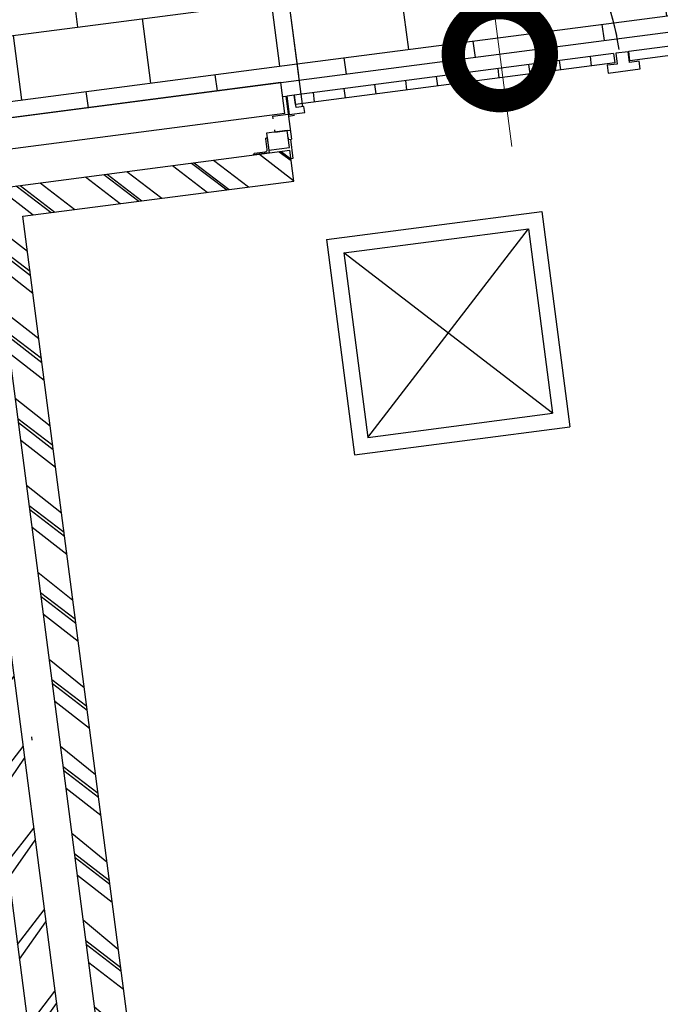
# Model space of a CAD drawing. Extents: x 117893332 to 118394757, y 454959407 to 455669244.
# Tile 55 of 256: x 118275202 to 118277265, y 455190977 to 455194151. Entities that reach past the tile are written whole.
import ezdxf

# ---------------------------------------------------------------- set-up
doc = ezdxf.new("R2010")
doc.units = 0
doc.header["$LTSCALE"] = 200
doc.layers.get('0').update_dxf_attribs({"linetype": 'CONTINUOUS'})
doc.layers.add('ZU_N_-_DX1AMA--_maatvoering_LIN__18_^200', color=7, linetype='CONTINUOUS', lineweight=18)
for name, color, linetype in [('ZU_N_A_HV01----_arcering verharding gv asfalt~v_-----', 253, 'CONTINUOUS'), ('ZU_N_A_HV02----_arcering verharding ov betonstraatsteen-halfsteensverband~v_-----', 253, 'CONTINUOUS'), ('ZU_N_A_HV02----_arcering verharding ov betontegels-halfsteensverband~v_-----', 253, 'CONTINUOUS'), ('ZU_N_A_HV02----molgoot ov betonstraatsteen~v_-----', 253, 'CONTINUOUS'), ('ZU_N_D_EB00----ONDERDEEL~-_-----', 2, 'CONTINUOUS'), ('ZU_N_D_EB00--F-METSELWERK~-_-----', 7, 'CONTINUOUS')]:
    doc.layers.add(name, color=color, linetype=linetype)
doc.styles.add('TAUW-ISOCP', font='tcb_isocp.shx')
doc.dimstyles.new('tzu18-dot_^200', dxfattribs={"dimscale": 200, "dimtxt": 1.8, "dimasz": 3, "dimexe": 2, "dimexo": 0, "dimgap": 0.5, "dimtad": 1, "dimdec": 0, "dimzin": 0, "dimdsep": 46, "dimtxsty": 'TAUW-ISOCP', "dimblk": 'DOTSMALL', "dimcen": 2, "dimdle": 1.5, "dimclre": 8, "dimadec": 0, "dimazin": 0, "dimtp": 1, "dimtm": 1, "dimtfac": 1, "dimtix": 1, "dimtmove": 1, "dimatfit": 3, "dimldrblk": 'DOTSMALL', "dimfxl": 1, "dimtvp": 0.5, "dimtolj": 1, "dimtzin": 0, "dimlwd": -1, "dimlwe": 5, "dimarcsym": 0})
pattern_1 = [(187.416313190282, (118248804.6750337, 455213277.5848131), (27.04828208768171, -207.796999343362), []), (277.416313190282, (118248804.6750337, 455213277.5848131), (415.593998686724, 54.09656417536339), [209.55, -209.55]), (277.416313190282, (118248596.8780344, 455213250.536531), (415.593998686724, 54.09656417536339), [-209.55, 209.55])]

# ---------------------------------------------------------------- blocks, each defined once
blk = doc.blocks.new('A$C06DD79C7')
at = {"layer": 'ZU_N_D_EB00--F-METSELWERK~-_-----'}
h = blk.add_hatch(dxfattribs=at)
h.set_pattern_fill('T,_O', color=256, scale=60, angle=89.99999999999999)
h.set_pattern_definition([(135, (12374.99999999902, -15691.07942050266), (-132.5825214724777, -132.5825214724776), [])])
h.paths.add_polyline_path([(8319.999999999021, -18502.15884100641), (8319.999999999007, -17849.99999999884), (16639.99999999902, -17849.99999999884), (16639.99999999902, -17749.99999999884), (8319.999999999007, -17749.99999999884), (8319.999999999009, -12879.9999999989), (8109.999999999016, -12879.9999999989), (8109.999999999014, -18502.15884100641)])
h = blk.add_hatch(dxfattribs=at)
h.set_pattern_fill('10300013,O', color=256, scale=100000, angle=269.9999999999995)
h.set_pattern_definition([(44.9999999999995, (12759.72175998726, -19839.99999999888), (-141.4213562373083, 141.4213562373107), []), (44.9999999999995, (12759.72175998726, -19769.28999999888), (-141.4213562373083, 141.4213562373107), [])])
h.paths.add_polyline_path([(11149.99999999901, -20599.99999999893), (11149.99999999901, -18069.99999999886), (14149.99999999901, -18069.99999999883), (14149.99999999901, -21339.99999999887), (17709.99999999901, -21339.9999999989), (17709.99999999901, -21709.99999999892), (17919.99999999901, -21709.9999999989), (17919.99999999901, -20829.9999999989), (17819.99999999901, -20829.9999999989), (17819.99999999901, -21129.9999999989), (14359.99999999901, -21129.99999999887), (14359.99999999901, -18069.99999999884), (17819.99999999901, -18069.99999999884), (17819.99999999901, -18949.9999999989), (17919.99999999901, -18949.9999999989), (17919.99999999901, -17969.99999999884), (8319.999999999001, -17969.99999999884), (8319.999999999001, -18069.99999999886), (10939.99999999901, -18069.99999999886), (10939.99999999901, -20389.99999999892), (7599.443519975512, -20389.99999999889), (7599.443519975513, -20599.9999999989)])
for p, q in [((16639.99999999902, -17749.99999999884), (8319.999999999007, -17749.99999999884)), ((18139.99999999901, -18949.9999999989), (18139.99999999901, -17749.99999999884)), ((16639.99999999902, -17849.99999999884), (8319.999999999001, -17849.99999999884)), ((18039.99999999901, -18949.9999999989), (18039.99999999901, -17849.99999999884)), ((16152.09197311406, -17880.98076211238), (16142.09197311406, -17880.98076211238)), ((8319.999999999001, -17969.99999999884), (17919.99999999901, -17969.99999999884)), ((17919.99999999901, -17969.99999999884), (17919.99999999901, -18949.9999999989)), ((14359.99999999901, -18069.99999999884), (17819.99999999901, -18069.99999999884)), ((17819.99999999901, -18069.99999999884), (17819.99999999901, -18949.9999999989)), ((17984.25101831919, -18910.13820555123), (17984.25101831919, -18959.9999999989)), ((17991.9940670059, -18910.13820555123), (17984.25101831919, -18910.13820555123)), ((18028.00593299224, -18910.13820555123), (18035.74898167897, -18910.13820555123)), ((18035.74898167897, -18910.13820555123), (18035.74898167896, -18959.9999999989)), ((17819.99999999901, -18949.9999999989), (17919.99999999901, -18949.9999999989)), ((17892.01617190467, -18956.56501479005), (17892.01617190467, -18949.9999999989)), ((17954.99999999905, -18956.56501479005), (17892.01617190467, -18956.56501479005)), ((17954.99999999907, -18949.9999999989), (17954.99999999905, -18959.9999999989)), ((17960.5489360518, -18949.9999999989), (17954.99999999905, -18949.9999999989)), ((18094.99999999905, -18959.9999999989), (17954.99999999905, -18959.9999999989)), ((18029.99999999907, -18959.9999999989), (18029.99999999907, -18979.9999999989)), ((18034.58649656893, -18963.52308419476), (18034.58649656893, -19013.52308419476)), ((18094.58649656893, -18963.52308419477), (18034.58649656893, -18963.52308419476)), ((18039.99999999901, -18949.9999999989), (18139.99999999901, -18949.9999999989)), ((18089.45106394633, -18949.9999999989), (18094.99999999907, -18949.9999999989)), ((18094.58649656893, -18988.52308419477), (18094.58649656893, -18963.52308419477)), ((18094.99999999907, -18949.9999999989), (18094.99999999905, -18959.9999999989)), ((18054.58649656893, -18988.52308419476), (18094.58649656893, -18988.52308419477)), ((18054.58649656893, -19013.52308419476), (18054.58649656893, -18988.52308419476)), ((18064.5864965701, -20024.9999999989), (18064.5864965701, -18987.52308419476)), ((18064.5864965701, -18987.52308419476), (18094.5864965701, -18987.52308419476)), ((18094.5864965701, -20024.9999999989), (18094.5864965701, -18987.52308419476)), ((18155.3384342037, -19009.9999999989), (19053.19863341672, -19009.9999999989)), ((17619.99999999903, -19029.999999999), (16919.99999999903, -19029.999999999)), ((16919.99999999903, -19029.999999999), (16919.99999999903, -19729.999999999)), ((17619.99999999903, -19029.999999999), (17619.99999999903, -19729.999999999)), ((18034.58649656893, -19013.52308419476), (18054.58649656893, -19013.52308419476)), ((18094.5864965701, -19048.55321832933), (18064.5864965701, -19048.55321832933)), ((16969.99999999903, -19079.999999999), (17569.99999999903, -19679.999999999)), ((16969.99999999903, -19679.999999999), (17569.99999999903, -19079.999999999)), ((17569.99999999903, -19079.999999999), (16969.99999999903, -19079.999999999)), ((16969.99999999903, -19079.999999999), (16969.99999999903, -19679.999999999)), ((17569.99999999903, -19079.999999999), (17569.99999999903, -19679.999999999)), ((18094.5864965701, -19148.55321832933), (18064.5864965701, -19148.55321832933)), ((18094.5864965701, -19248.55321832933), (18064.5864965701, -19248.55321832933)), ((18094.5864965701, -19348.55321832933), (18064.5864965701, -19348.55321832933)), ((18094.5864965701, -19448.55321832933), (18064.5864965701, -19448.55321832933)), ((18094.5864965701, -19548.55321832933), (18064.5864965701, -19548.55321832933)), ((18094.5864965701, -19648.55321832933), (18064.5864965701, -19648.55321832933)), ((17569.99999999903, -19679.999999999), (16969.99999999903, -19679.999999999)), ((17619.99999999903, -19729.999999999), (16919.99999999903, -19729.999999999)), ((18094.5864965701, -19748.55321832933), (18064.5864965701, -19748.55321832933)), ((18094.5864965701, -19848.55321832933), (18064.5864965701, -19848.55321832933)), ((18094.5864965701, -19948.55321832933), (18064.5864965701, -19948.55321832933)), ((18059.5864965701, -19999.9999999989), (18034.5864965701, -19999.9999999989)), ((18034.5864965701, -19999.9999999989), (18034.5864965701, -20103.9999999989)), ((18059.5864965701, -20031.9999999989), (18059.5864965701, -19999.9999999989)), ((18094.5864965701, -20024.9999999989), (18064.5864965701, -20024.9999999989)), ((18094.5864965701, -20031.9999999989), (18059.5864965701, -20031.9999999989)), ((18094.5864965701, -20071.9999999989), (18094.5864965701, -20031.9999999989)), ((18059.5864965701, -20071.9999999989), (18094.5864965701, -20071.9999999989)), ((18059.5864965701, -20103.9999999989), (18059.5864965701, -20071.9999999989)), ((18064.58649657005, -20073.9999999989), (18094.58649657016, -20073.9999999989)), ((18064.58649657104, -20780.30374233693), (18064.58649657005, -20073.9999999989)), ((18094.5864965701, -20071.9999999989), (18094.5864965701, -20073.9999999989)), ((18094.58649657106, -20780.30374233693), (18094.58649657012, -20073.9999999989)), ((18034.5864965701, -20103.9999999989), (18059.5864965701, -20103.9999999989))]:
    blk.add_line(p, q, dxfattribs=at)
at = {"layer": 'ZU_N_D_EB00--F-METSELWERK~-_-----', "flags": 128}
blk.add_lwpolyline([(17919.99999999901, -18832.9999999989), (17921.49999999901, -18832.9999999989, -0.414213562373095), (17924.99999999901, -18836.4999999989), (17924.99999999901, -18870.9999999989, 0.4142135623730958), (17931.99999999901, -18877.9999999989), (17966.49999999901, -18877.9999999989, -0.414213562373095), (17969.99999999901, -18881.4999999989), (17969.99999999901, -18882.9999999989), (17919.99999999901, -18882.9999999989)], format="xyb", close=True, dxfattribs=at)
at = {"layer": 'ZU_N_D_EB00--F-METSELWERK~-_-----'}
blk.add_lwpolyline([(17984.25101831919, -18882.9999999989), (17929.25101831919, -18882.9999999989), (17929.25101831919, -18949.9999999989), (17984.25101831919, -18949.9999999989)], close=True, dxfattribs=at)
blk.add_arc((18078.1921505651, -19068.39707684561), 976.7537356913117, 274.3030047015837, 3.42758101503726, dxfattribs=at)
blk = doc.blocks.new('_DotSmall')
at = {"color": 0, "linetype": 'ByBlock', "const_width": 0.5}
blk.add_lwpolyline([(-0.0625, 0, 1), (0.0625, 0, 1)], format="xyb", close=True, dxfattribs=at)
blk = doc.blocks.new('*D190')
at = {"layer": 'ZU_N_-_DX1AMA--_maatvoering_LIN__18_^200', "color": 0, "transparency": 16777216}
blk.add_line((118297884.0672815, 455179637.2046039), (118272246.6119197, 455376595.6020989), dxfattribs=at)
at = {"layer": 'ZU_N_-_DX1AMA--_maatvoering_LIN__18_^200', "color": 8, "lineweight": 5, "transparency": 16777216}
for p, q in [((118271839.0997946, 455376240.0266904), (118272681.989082, 455376349.7429389)), ((118286050.7695177, 455178399.4322743), (118298241.9976805, 455179986.3261149))]:
    blk.add_line(p, q, dxfattribs=at)
at = {"layer": 'ZU_N_-_DX1AMA--_maatvoering_LIN__18_^200', "color": 0, "transparency": 16777216, "xscale": 600, "yscale": 600, "zscale": 600}
for p, rotation in [((118272285.3353014, 455376298.1117634), 97.41631319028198), ((118297845.3438999, 455179934.6949394), 277.416313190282)]:
    blk.add_blockref('_DotSmall', p, dxfattribs=dict(at, rotation=rotation))
at = {"layer": 'ZU_N_-_DX1AMA--_maatvoering_LIN__18_^200', "color": 0, "transparency": 16777216, "insert": (118294679.3113192, 455202087.3925235), "char_height": 360, "attachment_point": 5, "rotation": 97.41631319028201, "style": 'TAUW-ISOCP'}
blk.add_mtext('\\A1;198020', dxfattribs=at)
blk = doc.blocks.new('*D194')
at = {"layer": 'ZU_N_-_DX1AMA--_maatvoering_LIN__18_^200', "color": 8, "lineweight": 5, "transparency": 16777216}
for p, q in [((118283546.6574581, 455197660.382759), (118283402.0901661, 455198771.0133486)), ((118241154.1453988, 455192142.2827469), (118241009.5781068, 455193252.9133365))]:
    blk.add_line(p, q, dxfattribs=at)
at = {"layer": 'ZU_N_-_DX1AMA--_maatvoering_LIN__18_^200', "color": 0, "transparency": 16777216}
blk.add_line((118283751.2116771, 455198413.0829495), (118240763.7189468, 455192817.5361742), dxfattribs=at)
at = {"layer": 'ZU_N_-_DX1AMA--_maatvoering_LIN__18_^200', "color": 0, "transparency": 16777216, "xscale": 600, "yscale": 600, "zscale": 600}
for p, rotation in [((118283453.7213416, 455198374.3595679), 7.416313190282), ((118241061.2092823, 455192856.2595558), 187.416313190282)]:
    blk.add_blockref('_DotSmall', p, dxfattribs=dict(at, rotation=rotation))
at = {"layer": 'ZU_N_-_DX1AMA--_maatvoering_LIN__18_^200', "color": 0, "transparency": 16777216, "insert": (118253002.3845489, 455194128.2069523), "char_height": 360, "attachment_point": 5, "rotation": 187.416313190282, "style": 'TAUW-ISOCP'}
blk.add_mtext('\\A1;42750', dxfattribs=at)
blk = doc.blocks.new('*D274')
at = {"layer": 'ZU_N_-_DX1AMA--_maatvoering_LIN__18_^200', "color": 0, "transparency": 16777216}
blk.add_line((118276787.1336837, 455193742.0506705), (118274981.3333207, 455207615.0166367), dxfattribs=at)
at = {"layer": 'ZU_N_-_DX1AMA--_maatvoering_LIN__18_^200', "color": 8, "lineweight": 5, "transparency": 16777216}
for p, q in [((118274573.8211976, 455207259.4412285), (118275416.710483, 455207369.1574767)), ((118276302.1747972, 455193981.4559333), (118277145.0640827, 455194091.1721815))]:
    blk.add_line(p, q, dxfattribs=at)
at = {"layer": 'ZU_N_-_DX1AMA--_maatvoering_LIN__18_^200', "color": 0, "transparency": 16777216, "xscale": 600, "yscale": 600, "zscale": 600}
for p, rotation in [((118275020.0567023, 455207317.5263012), 97.41631319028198), ((118276748.410302, 455194039.541006), 277.416313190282)]:
    blk.add_blockref('_DotSmall', p, dxfattribs=dict(at, rotation=rotation))
at = {"layer": 'ZU_N_-_DX1AMA--_maatvoering_LIN__18_^200', "color": 0, "transparency": 16777216, "insert": (118275606.5758557, 455200642.3918307), "char_height": 360, "attachment_point": 5, "rotation": 97.41631319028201, "style": 'TAUW-ISOCP'}
blk.add_mtext('\\A1;13390', dxfattribs=at)

msp = doc.modelspace()

# ---------------------------------------------------------------- hatches: boundary and pattern name
at = {"layer": 'ZU_N_A_HV01----_arcering verharding gv asfalt~v_-----'}
h = msp.add_hatch(dxfattribs=at)
h.set_pattern_fill('ASFALT', color=256, scale=3000)
h.set_pattern_definition([(157.416313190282, (118248804.6750337, 455213277.5848131), (-144.0121693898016, -346.2448484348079), []), (217.416313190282, (118248804.6750337, 455213277.5848131), (227.8507499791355, -297.8406213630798), [])])
h.paths.add_polyline_path([(118253562.4644317, 455173882.7550641, -0.413670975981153), (118245855.7562277, 455163886.7559816), (118232779.448046, 455162183.4266028, -0.2396013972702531), (118226539.3488066, 455164396.4313046), (118222931.5859316, 455163926.7441258), (118222383.7487684, 455168135.4742161), (118218106.8741981, 455167574.5760993), (118214434.7360406, 455164219.5352659), (118215506.4412013, 455155986.2169401), (118286398.3345948, 455165213.991818), (118285827.6629735, 455169598.1464381), (118269443.6465182, 455167465.4905022, -0.4142135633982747), (118257765.8233637, 455176453.3294046), (118256227.8597453, 455188268.6539, -0.4142135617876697), (118265215.698611, 455199946.4769887), (118292266.1138908, 455203467.5444995), (118291600.0729585, 455208584.3784367), (118288512.0832502, 455208182.4244898, -0.4142135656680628), (118286360.315439, 455209838.5329916), (118282082.5253519, 455242702.4295251), (118277103.5895731, 455242054.3371087, -0.4142135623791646), (118269661.0073064, 455247782.5220213), (118267518.7053234, 455264240.6439259), (118262945.7468947, 455263645.3963049), (118267639.6027709, 455227475.8892438), (118267223.0791646, 455227421.9624292), (118267223.0953798, 455227421.8374796), (118252708.3945412, 455225558.9908816), (118252749.7655286, 455225241.1604559), (118251437.4330616, 455225070.8540304), (118250715.0444016, 455230620.5667782), (118243327.2569473, 455287376.853917), (118243629.7457429, 455287416.2279319), (118243124.354806, 455290872.4482069), (118240928.7488096, 455307740.0890951, -0.4142135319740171), (118245603.8051835, 455313814.3496923), (118274546.4505115, 455317581.7228291), (118274030.151141, 455321548.2621741), (118245583.3097502, 455317845.426291, -0.4142135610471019), (118239509.0486006, 455322520.4825709), (118233549.7710685, 455368302.3163094, 0.4142135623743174), (118222813.3463366, 455376565.6076621), (118207809.9167748, 455374612.6583502, 0.4142135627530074), (118199546.6254238, 455363876.233606), (118205505.9032047, 455318094.3984217, -0.4142123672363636), (118200830.8688669, 455312020.1400964), (118163460.5556403, 455307155.6086541), (118165370.8677974, 455292480.2047596), (118168069.5899988, 455292831.4889433), (118168020.6380423, 455293207.5597649, -0.4142128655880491), (118177008.4523232, 455304885.379675), (118193278.4294503, 455307003.2308075, -0.1343417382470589), (118196112.2678289, 455306610.6909133), (118204322.7715568, 455303093.5020068), (118205538.0756343, 455305921.5248985, -0.2648123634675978), (118209818.1357149, 455309156.2414026), (118230144.221444, 455311802.0275834, -0.4142136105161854), (118236218.4835087, 455307126.9714311), (118240860.0830218, 455271468.1296604, -0.4142135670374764), (118236185.026669, 455265393.868468), (118214172.9505057, 455262528.6259582), (118214897.7231318, 455256960.5985169, -0.4142135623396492), (118212810.3363711, 455254248.4745319), (118211683.2549989, 455254101.7658931), (118212034.0112402, 455251407.0995864), (118215577.2140856, 455248630.0588531), (118219142.1158661, 455249094.050086), (118218436.6095952, 455254511.7740204, -0.4142294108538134), (118220523.9794215, 455257224.0278775), (118236969.7760967, 455259364.7257031, -0.4142130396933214), (118243044.0360546, 455254689.6790598), (118246252.6892428, 455230039.716037)])
h.paths.add_polyline_path([(118261528.7105488, 455214269.2460867, -0.4142135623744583), (118263616.0973097, 455216981.3700716), (118275257.8857749, 455218496.745074, -0.414213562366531), (118277970.0097599, 455216409.3583131), (118278976.6705481, 455208675.7399464, -0.4142135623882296), (118276889.283787, 455205963.6159614), (118274097.8328038, 455205600.2615634, -0.4142135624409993), (118272506.4212083, 455206825.0918127), (118272485.2704835, 455206987.5811397), (118269242.6258282, 455206565.4962798), (118269263.7765531, 455206403.0069523, -0.4142135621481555), (118268038.9463059, 455204811.595358), (118265247.4953238, 455204448.240958, -0.4142135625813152), (118262535.371337, 455206535.6277188)], flags=16)
h.paths.add_polyline_path([(118241537.8751546, 455300913.520497), (118240100.0229776, 455300726.2209592), (118239912.72344, 455302164.0731364), (118241350.575617, 455302351.3726742)], flags=16)
h.paths.add_polyline_path([(118240440.7304615, 455309039.881115), (118239002.8782845, 455308852.5815772), (118238815.5787469, 455310290.4337544), (118240253.430924, 455310477.7332923)], flags=16)
h.paths.add_polyline_path([(118229627.9109464, 455315768.5622057), (118215546.7017315, 455313935.6554853, -0.4142135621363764), (118209472.4405793, 455318610.7117853), (118204138.0194814, 455359592.1202821, -0.4142394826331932), (118213125.739277, 455371270.8578054), (118217290.6037433, 455371812.9851407, -0.4142135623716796), (118228968.4268994, 455362825.1463385), (118234302.9672465, 455321842.823391, -0.4142135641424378)], flags=16)
h.paths.add_polyline_path([(118229573.6982125, 455316185.0486755), (118215492.4889975, 455314352.1419551, -0.4142135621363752), (118209888.927049, 455318664.9245196), (118204554.5035642, 455359646.3513534, -0.4142400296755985), (118213179.9520113, 455370854.3713357), (118217344.8164798, 455371396.4986713, -0.4142135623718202), (118228551.94043, 455362770.933602), (118233886.4807771, 455321788.6106545, -0.4142135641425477)], flags=0)
h.paths.add_polyline_path([(118232786.1213894, 455366810.1098367), (118231546.5936505, 455366648.6447184), (118231359.294113, 455368086.4968955), (118232598.8218518, 455368247.9620139)], flags=0)
at = {"layer": 'ZU_N_A_HV02----_arcering verharding ov betonstraatsteen-halfsteensverband~v_-----'}
h = msp.add_hatch(dxfattribs=at)
h.set_pattern_fill('BRICK', color=256, scale=33, angle=90)
h.set_pattern_definition(pattern_1)
h.paths.add_polyline_path([(118266640.2985815, 455199557.1040988), (118266959.2682234, 455197106.6366624), (118265293.3223426, 455196889.7857249), (118265806.4071498, 455192948.0387774), (118271766.6693585, 455193723.86737), (118271949.9600316, 455192315.7464492), (118272425.7964167, 455192377.6845754), (118272363.0351827, 455192859.8444422, -0.3253126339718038), (118273128.0635713, 455192469.0964831), (118273210.9809396, 455192479.8895762, -0.3253126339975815), (118273850.4868602, 455193053.4613506), (118273913.2480942, 455192571.3014838), (118274991.9468505, 455192711.7123095), (118274991.3014609, 455192716.6704811), (118274853.1458659, 455193792.8403757), (118274853.1458637, 455193792.8403925), (118276102.6052728, 455193955.4785955), (118275984.7314754, 455194861.0378218, -0.4131892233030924), (118277127.1553307, 455194088.8410553), (118278938.6798045, 455194324.6415006), (118278894.4009743, 455194664.8112758, -0.245466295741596), (118279589.8349578, 455194409.4003196), (118282919.1004934, 455194842.7603471), (118282916.0026229, 455194866.5595741), (118282965.5843454, 455194873.0134711), (118283896.8520558, 455194970.0311942), (118283896.8520627, 455194970.031195), (118285086.8134053, 455195124.9247215), (118284212.1632363, 455201844.3784752)])
h = msp.add_hatch(dxfattribs=at)
h.set_pattern_fill('BRICK', color=256, scale=33, angle=90)
h.set_pattern_definition(pattern_1)
h.paths.add_polyline_path([(118275984.7314754, 455194861.0378218), (118276102.6052728, 455193955.4785955), (118277127.1553307, 455194088.8410553, 0.4131892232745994)])
at = {"layer": 'ZU_N_A_HV02----_arcering verharding ov betontegels-halfsteensverband~v_-----'}
h = msp.add_hatch(dxfattribs=at)
h.set_pattern_fill('TEGELS', color=256, scale=1200)
h.set_pattern_definition([(97.41631319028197, (118248804.6750337, 455213277.5848131), (-297.4903354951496, -38.7233816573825), []), (187.416313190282, (118248804.6750337, 455213277.5848131), (38.72338165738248, -297.4903354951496), [300, -300]), (187.416313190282, (118248785.3133429, 455213426.3299809), (38.72338165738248, -297.4903354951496), [-300, 300])])
h.paths.add_polyline_path([(118283896.8520627, 455194970.0311947), (118284023.3484428, 455193998.2294325), (118284152.4263816, 455193006.594981), (118284169.3384059, 455192876.6692509), (118284222.1284686, 455192471.1123771), (118284337.0078342, 455191588.5577151), (118284353.9198585, 455191458.6319851), (118284392.5113479, 455191162.1549008), (118284507.3907135, 455190279.600239), (118284524.3027377, 455190149.674509), (118284562.8942272, 455189853.1974246), (118284677.7735928, 455188970.6427624), (118284694.6856171, 455188840.7170326), (118284733.2771065, 455188544.2399485), (118284848.1564721, 455187661.6852861), (118284865.0684964, 455187531.7595564), (118286053.744421, 455178399.819508), (118284645.6234997, 455178216.5288349), (118284636.2681181, 455178288.4010602), (118283753.7134561, 455178173.5216947), (118283763.0688377, 455178101.6494693), (118283336.6660235, 455178046.1459556), (118283327.3106419, 455178118.0181804), (118282444.7559797, 455178003.1388149), (118282454.1113613, 455177931.2665896), (118282324.1856313, 455177914.3545659), (118282027.7085473, 455177875.7630763), (118282018.3531657, 455177947.6353012), (118281135.7985036, 455177832.7559354), (118281002.3203587, 455177843.1351318), (118279724.1251701, 455177676.7564828), (118279737.032964, 455177577.5930375), (118279756.8656529, 455177580.1745964), (118279760.0980863, 455177555.38445), (118279703.100378, 455177547.9652364), (118279621.2637776, 455177537.3128236), (118279518.8733846, 455177549.1958911), (118278051.2543962, 455177358.1605415), (118278221.6372755, 455176049.2030652), (118276785.7505895, 455175862.2982098), (118276801.2399421, 455175743.3020757), (118276759.5912952, 455175737.8808022), (118276763.1437075, 455175710.5895824), (118275553.3496765, 455175553.1144969), (118275562.7050581, 455175481.2422716), (118275136.3022438, 455175425.738758), (118275126.9468622, 455175497.6109834), (118273917.1528312, 455175340.1358979), (118273926.5082129, 455175268.2636725), (118273123.5431344, 455175163.7442328), (118272993.6174045, 455175146.8322085), (118272736.5468709, 455175113.3701459), (118272726.4254297, 455175174.3527951, 0.393836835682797), (118272718.047672, 455175180.3454584), (118272650.6270896, 455175175.2762239), (118272645.503342, 455175214.6391439), (118271916.0774792, 455175119.6920722), (118271921.2012267, 455175080.3291526), (118271853.9221742, 455175067.8199375, 0.3826987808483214), (118271848.2149258, 455175059.5056624), (118271853.9922087, 455174998.4907797), (118271724.0664788, 455174981.5787559), (118271427.5893947, 455174942.9872666), (118271417.4679535, 455175003.9699159, 0.393836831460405), (118271409.0901958, 455175009.9625791), (118271341.6696135, 455175004.8933446), (118271336.5458659, 455175044.2562646), (118270607.1200031, 455174949.3091929), (118270612.2437505, 455174909.9462734), (118270544.9646969, 455174897.437058, 0.3826986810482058), (118270539.2574495, 455174889.1227849), (118270545.0347325, 455174828.1079004), (118270415.1090026, 455174811.1958767), (118269682.3127598, 455174715.8100941), (118269554.5256003, 455175697.5282013), (118267174.3133911, 455175387.7034613), (118268171.9387254, 455167723.4994923), (118271196.4238029, 455168117.1872061), (118270481.4791548, 455173609.7117258), (118287597.379316, 455175837.6346365), (118285086.8134053, 455195124.9247216)])
at = {"layer": 'ZU_N_A_HV02----molgoot ov betonstraatsteen~v_-----'}
h = msp.add_hatch(dxfattribs=at)
h.set_pattern_fill('BRICK', color=256, scale=33.07086, angle=-1.272221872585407e-14)
h.set_pattern_definition([(97.41631319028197, (118248804.6750337, 455213277.5848131), (-208.2431961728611, -27.10636212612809), []), (187.416313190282, (118248804.6750337, 455213277.5848131), (54.21272425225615, -416.4863923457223), [209.999961, -209.999961]), (187.416313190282, (118248777.5686716, 455213485.8280093), (54.21272425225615, -416.4863923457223), [-209.999961, 209.999961])])
h.paths.add_polyline_path([(118236130.8139392, 455265810.3549383), (118213702.2513011, 455262890.899698), (118213756.4640354, 455262474.4132282), (118214481.2366621, 455256906.3857827, -0.4142135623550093), (118212756.1236366, 455254664.9610016), (118211212.5557949, 455254464.0396285), (118211639.701332, 455251182.5165892), (118215456.7662472, 455248190.8321688), (118219612.8361661, 455248731.8037606), (118218853.0924128, 455254566.0083225, -0.4142295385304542), (118220578.1913303, 455256807.5413003), (118237024.0330728, 455258948.2449923, -0.4142135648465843), (118242627.5950311, 455254635.4624813), (118245836.2027732, 455229985.5033018), (118253115.1089609, 455174065.6917914, -0.4217249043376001), (118245799.5223966, 455164302.9789468), (118232725.1971481, 455162599.9081029, -0.2477245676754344), (118226700.8242866, 455164840.9923619), (118223293.5470863, 455164399.8447171), (118222745.9989425, 455168606.3544288), (118217921.2696704, 455167973.9016491), (118213990.0282083, 455164382.1316596), (118215144.1674659, 455155515.5177361), (118286452.5473291, 455164797.5053483), (118286398.3345948, 455165213.991818), (118215506.4412013, 455155986.2169401), (118214434.7360406, 455164219.5352659), (118218106.8741981, 455167574.5760993), (118222383.7487684, 455168135.4742161), (118222931.5859316, 455163926.7441258), (118226539.3488066, 455164396.4313046, 0.2396013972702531), (118232779.448046, 455162183.4266028), (118245855.7562277, 455163886.7559816, 0.4136709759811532), (118253562.4644317, 455173882.7550641), (118246252.6892428, 455230039.716037), (118243044.0360546, 455254689.6790598, 0.4142130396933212), (118236969.7760967, 455259364.7257031), (118220523.9794215, 455257224.0278775, 0.414229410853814), (118218436.6095952, 455254511.7740204), (118219142.1158661, 455249094.050086), (118215577.2140856, 455248630.0588531), (118212034.0112402, 455251407.0995864), (118211683.2549989, 455254101.7658931), (118212810.3363711, 455254248.4745319, 0.4142135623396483), (118214897.7231318, 455256960.5985169), (118214172.9505057, 455262528.6259582), (118236185.026669, 455265393.868468, 0.4142135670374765), (118240860.0830218, 455271468.1296604), (118236218.4835087, 455307126.9714311, 0.4142136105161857), (118230144.221444, 455311802.0275834), (118209818.1357149, 455309156.2414026, 0.2648123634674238), (118205538.0756343, 455305921.5248985), (118204322.7715568, 455303093.5020068), (118196112.2678289, 455306610.6909133, 0.1343417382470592), (118193278.4294503, 455307003.2308075), (118177008.4523232, 455304885.379675, 0.4142128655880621), (118168020.6380423, 455293207.5597649), (118168069.5899988, 455292831.4889433), (118168486.0764684, 455292885.7016779), (118168437.1245119, 455293261.7724997, -0.4142128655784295), (118177062.6660484, 455304468.8933343), (118193332.6431336, 455306586.7444612, -0.1343417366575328), (118195946.8851516, 455306224.6227999), (118199133.4112065, 455304859.5891468), (118204543.5389405, 455302542.0162089), (118205924.3779531, 455305755.5830221, -0.2648230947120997), (118209872.8562951, 455308739.8174797), (118222172.9640686, 455310340.868138), (118230198.421261, 455311385.5394321, -0.4142143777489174), (118235801.9970393, 455307072.7586945), (118240443.5965525, 455271413.9169239, -0.4142135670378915)])
h = msp.add_hatch(dxfattribs=at)
h.set_pattern_fill('BRICK', color=256, scale=33.07086)
h.set_pattern_definition([(97.41631319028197, (118248804.6750337, 455213277.5848131), (-208.2431961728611, -27.10636212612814), []), (187.416313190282, (118248804.6750337, 455213277.5848131), (54.21272425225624, -416.4863923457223), [209.999961, -209.999961]), (187.416313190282, (118248777.5686716, 455213485.8280093), (54.21272425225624, -416.4863923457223), [-209.999961, 209.999961])])
h.paths.add_polyline_path([(118274235.6642532, 455201120.5775577), (118274276.9691945, 455200803.2545261), (118273979.4788588, 455200764.5311442), (118273938.1739175, 455201081.854176), (118265215.698611, 455199946.4769887, 0.002879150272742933), (118265096.7916708, 455199930.302415), (118265138.007419, 455199613.6646045), (118264840.5170834, 455199574.9412227), (118264800.3051654, 455199883.8671613, 0.4024533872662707), (118256227.8597453, 455188268.6539), (118257765.8233637, 455176453.3294047, 0.414213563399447), (118269443.6465182, 455167465.4905022), (118279042.6679922, 455168714.964963), (118279002.1352845, 455169026.3553495), (118279299.6256202, 455169065.0787311), (118279340.1583277, 455168753.6883451), (118285827.6629735, 455169598.1464382), (118285773.4502392, 455170014.6329079), (118285674.2867969, 455170001.7251143), (118285674.4025296, 455170000.8360046), (118282798.6626198, 455169626.5099819), (118279922.92271, 455169252.1839592), (118277047.1828002, 455168877.8579365), (118274171.4428905, 455168503.5319141), (118271295.7029807, 455168129.2058911), (118271196.5335149, 455168116.3443498), (118271196.5395354, 455168116.2980973), (118270085.6554721, 455167971.6978112), (118269389.4337666, 455167881.976994, -0.03330477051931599), (118268061.3467104, 455167798.3911037), (118267961.3467077, 455167798.3911037), (118267961.3467077, 455167799.2642246, -0.3728751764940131), (118258182.3098599, 455176507.5421212), (118256644.3462178, 455188322.8666134, -0.414213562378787), (118265269.9113453, 455199529.990519), (118292320.3266251, 455203051.0580299), (118292266.1138908, 455203467.5444996), (118288222.5645223, 455202941.2083911), (118288263.8694637, 455202623.8853595), (118287966.3791281, 455202585.1619776), (118287925.0741867, 455202902.4850094)])
at = {"layer": 'ZU_N_D_EB00--F-METSELWERK~-_-----'}
h = msp.add_hatch(dxfattribs=at)
h.set_pattern_fill('10300013,O', color=256, scale=100000, angle=367.4163131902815)
h.set_pattern_definition([(142.4163131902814, (118277620.1370933, 455188727.3440227), (-121.983911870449, -158.4926662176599), []), (142.4163131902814, (118277550.0186212, 455188718.2169217), (-121.983911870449, -158.4926662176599), [])])
h.paths.add_polyline_path([(118278581.5588435, 455187229.1877015), (118276072.7236808, 455186902.6205161), (118275685.4898642, 455189877.5238711), (118278928.1345211, 455190299.6087311), (118278468.6170588, 455193829.827379), (118278835.5218059, 455193877.5862164), (118278808.4154388, 455194085.8294513), (118277935.7771213, 455193972.2408651), (118277948.6849152, 455193873.0774199), (118278246.1752507, 455193911.8008015), (118278692.7849191, 455190480.7455989), (118275658.3834971, 455190085.7671059), (118275211.7738286, 455193516.8223087), (118276084.4121461, 455193630.4108949), (118276071.5043522, 455193729.57434), (118275099.7025896, 455193603.07796), (118276338.8508026, 455184083.3872241), (118276438.0142478, 455184096.295018), (118276099.830048, 455186694.3772813), (118278400.4219758, 455186993.8380994), (118278831.6141209, 455183681.2272061), (118279039.8573557, 455183708.3335733)])
h = msp.add_hatch(dxfattribs=at)
h.set_pattern_fill('T,_O', color=256, scale=60, angle=187.4163131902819)
h.set_pattern_definition([(232.4163131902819, (118273555.5836013, 455187810.3065543), (148.586874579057, -114.3599173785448), [])])
h.paths.add_polyline_path([(118276866.5578431, 455184152.0771904), (118276219.8546684, 455184067.8978714), (118275145.9262171, 455192318.2965091), (118275046.7627719, 455192305.3887153), (118276120.6912232, 455184054.9900775), (118271291.4314437, 455183426.3805153), (118271318.5378109, 455183218.1372805), (118276893.6642103, 455183943.8339555)])

# ---------------------------------------------------------------- linework, layer by layer
at = {"layer": 'ZU_N_D_EB00----ONDERDEEL~-_-----'}
msp.add_lwpolyline([(118283896.8520627, 455194970.0311949), (118274853.1458637, 455193792.8403926), (118274993.8408169, 455192711.9588412), (118258255.0512732, 455190533.1232325)], dxfattribs=at)
at = {"layer": 'ZU_N_D_EB00--F-METSELWERK~-_-----'}
for p, q in [((118276113.8094143, 455193869.4033701), (118275984.7314754, 455194861.0378218)), ((118277863.961335, 455194138.9521593), (118277163.5662107, 455194047.7839281)), ((118277867.8336731, 455194109.2031258), (118277167.4385489, 455194018.0348945)), ((118277114.9761226, 455194041.459109), (118276086.1782701, 455193907.5437272)), ((118277039.1688602, 455194031.5915161), (118277043.0411983, 455194001.8424825)), ((118277114.9761226, 455194041.459109), (118277118.8484607, 455194011.7100756)), ((118277161.5829418, 455194047.5257722), (118277121.9175638, 455194042.3626547)), ((118277121.9175638, 455194042.3626547), (118277126.4352916, 455194007.6554489)), ((118277161.5829418, 455194047.5257722), (118277163.5662107, 455194047.7839281)), ((118277166.1006697, 455194012.8185664), (118277161.5829418, 455194047.5257722)), ((118277167.4385489, 455194018.0348945), (118277163.5662107, 455194047.7839281)), ((118277118.8484607, 455194011.7100756), (118276090.0506082, 455193877.7946936)), ((118276741.6785247, 455193992.8681344), (118276745.5508628, 455193963.1191008)), ((118276840.8419698, 455194005.7759283), (118276844.714308, 455193976.0268947)), ((118276940.005415, 455194018.6837222), (118276943.8777532, 455193988.9346886)), ((118277126.4352916, 455194007.6554489), (118277094.7029892, 455194003.5249547)), ((118277094.7029892, 455194003.5249547), (118277097.9299376, 455193978.7340936)), ((118277097.9299376, 455193978.7340936), (118277201.0599206, 455193992.1581991)), ((118277197.8329721, 455194016.9490604), (118277166.1006697, 455194012.8185664)), ((118277201.0599206, 455193992.1581991), (118277197.8329721, 455194016.9490604)), ((118276543.3516343, 455193967.0525466), (118276547.2239725, 455193937.3035131)), ((118276642.5150795, 455193979.9603406), (118276646.3874177, 455193950.211307)), ((118276043.1072056, 455193947.7339194), (118274853.1458637, 455193792.8403927)), ((118276056.0149996, 455193848.5704742), (118276043.1072056, 455193947.7339194)), ((118276245.8612989, 455193928.3291649), (118276249.733637, 455193898.5801314)), ((118276345.024744, 455193941.2369588), (118276348.8970822, 455193911.4879254)), ((118276444.1881892, 455193954.1447528), (118276448.0605273, 455193924.3957192)), ((118276048.9157129, 455193903.1103691), (118276058.8320574, 455193904.4011484)), ((118276049.6319581, 455193897.6078529), (118276048.9157129, 455193903.1103691)), ((118276058.8320574, 455193904.4011484), (118276076.9029689, 455193765.5723252)), ((118276087.1699045, 455193907.6728051), (118276062.3790433, 455193904.4458566)), ((118276062.3790433, 455193904.4458566), (118276070.1237196, 455193844.9477895)), ((118276090.0506082, 455193877.7946936), (118276086.1782701, 455193907.5437272)), ((118276092.3330221, 455193868.007427), (118276087.1699045, 455193907.6728051)), ((118276146.6978537, 455193915.4213711), (118276150.5701918, 455193885.6723375)), ((118276117.1238834, 455193871.2343755), (118276092.3330221, 455193868.007427)), ((118276119.7054422, 455193851.4016865), (118276117.1238834, 455193871.2343755)), ((118276056.0149996, 455193848.5704742), (118274965.2171028, 455193706.5847415)), ((118276017.0353835, 455193839.2097397), (118276066.4800567, 455193845.6457973)), ((118276018.0348403, 455193831.5314659), (118276017.0353835, 455193839.2097397)), ((118276067.2221234, 455193839.9449092), (118276087.0548125, 455193842.5264679)), ((118276070.1237196, 455193844.9477895), (118276119.7054422, 455193851.4016865)), ((118276022.6831777, 455193795.8208589), (118276023.6826345, 455193788.1425851)), ((118276023.6826345, 455193788.1425851), (118276073.1273077, 455193794.5786427)), ((118276066.2703791, 455193769.784062), (118276066.9866243, 455193764.2815458)), ((118276066.9866243, 455193764.2815458), (118276076.9029689, 455193765.5723252)), ((118276073.4967192, 455193765.1289444), (118276081.6265419, 455193702.6720106)), ((118275099.7025896, 455193603.07796), (118276071.5043522, 455193729.57434)), ((118276084.4121461, 455193630.4108949), (118276071.5043522, 455193729.57434)), ((118276081.6265419, 455193702.6720106), (118276075.1164471, 455193701.824612)), ((118275211.7738286, 455193516.8223087), (118276084.4121461, 455193630.4108949)), ((118276338.8508026, 455184083.3872241), (118275099.7025896, 455193603.07796)), ((118275658.3834971, 455190085.7671059), (118275211.7738286, 455193516.8223087)), ((118276189.55849, 455193442.4102397), (118276883.7026062, 455193532.7647968)), ((118276883.7026062, 455193532.7647968), (118276974.0571633, 455192838.6206806)), ((118276245.5941095, 455193399.282414), (118276840.5747805, 455193476.7291773)), ((118276323.0408728, 455192804.301743), (118276840.5747805, 455193476.7291773)), ((118276840.5747805, 455193476.7291773), (118276918.0215438, 455192881.7485063)), ((118276189.55849, 455193442.4102397), (118276279.9130472, 455192748.2661235)), ((118276918.0215438, 455192881.7485063), (118276245.5941095, 455193399.282414)), ((118276245.5941095, 455193399.282414), (118276323.0408728, 455192804.301743)), ((118276323.0408728, 455192804.301743), (118276918.0215438, 455192881.7485063)), ((118276279.9130472, 455192748.2661235), (118276974.0571633, 455192838.6206806)), ((118275046.7627719, 455192305.3887153), (118276120.6912232, 455184054.9900775)), ((118275145.9262171, 455192318.2965091), (118276219.8546684, 455184067.8978714)), ((118275239.6259706, 455191838.4690334), (118275240.91675, 455191828.5526888))]:
    msp.add_line(p, q, dxfattribs=at)
msp.add_arc((118276168.4918559, 455193901.7255772), 976.7537356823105, 8.978753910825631, 100.8438952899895, dxfattribs=at)

# ---------------------------------------------------------------- block references
at = {"layer": 'ZU_N_D_EB00--F-METSELWERK~-_-----', "rotation": 97.41631319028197}
msp.add_blockref('A$C06DD79C7', (118259593.1081578, 455173513.458025), dxfattribs=at)

# ---------------------------------------------------------------- dimensions: what is measured, and where the dimension line sits
at = {"layer": 'ZU_N_-_DX1AMA--_maatvoering_LIN__18_^200'}
for base, p1, p2, angle, picture, middle in [((118272285.3353014, 455376298.1117634), (118286050.7695177, 455178399.4322743), (118271839.0997946, 455376240.0266904), 97.41631349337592, '*D190', (118294957.0903791, 455202123.5501505)), ((118241061.2092824, 455192856.2595558), (118283546.6574582, 455197660.382759), (118241154.1453988, 455192142.2827469), 187.4163115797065, '*D194', (118252966.2381524, 455194405.8997355))]:
    dim = msp.add_linear_dim(base=base, p1=p1, p2=p2, angle=angle, dimstyle='tzu18-dot_^200', dxfattribs=at)
    dim.commit()
    dim.dimension.update_dxf_attribs({"geometry": picture, "text_midpoint": middle, "dimtype": 160})
dim = msp.add_linear_dim(base=(118275020.0567023, 455207317.5263012), p1=(118276302.1747972, 455193981.4559332), p2=(118274573.8211976, 455207259.4412284), angle=97.41631349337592, dimstyle='tzu18-dot_^200', dxfattribs=at)
dim.commit()
dim.dimension.update_dxf_attribs({"geometry": '*D274', "text_midpoint": (118275606.5758557, 455200642.3918307)})

doc.saveas('drawing.dxf')
